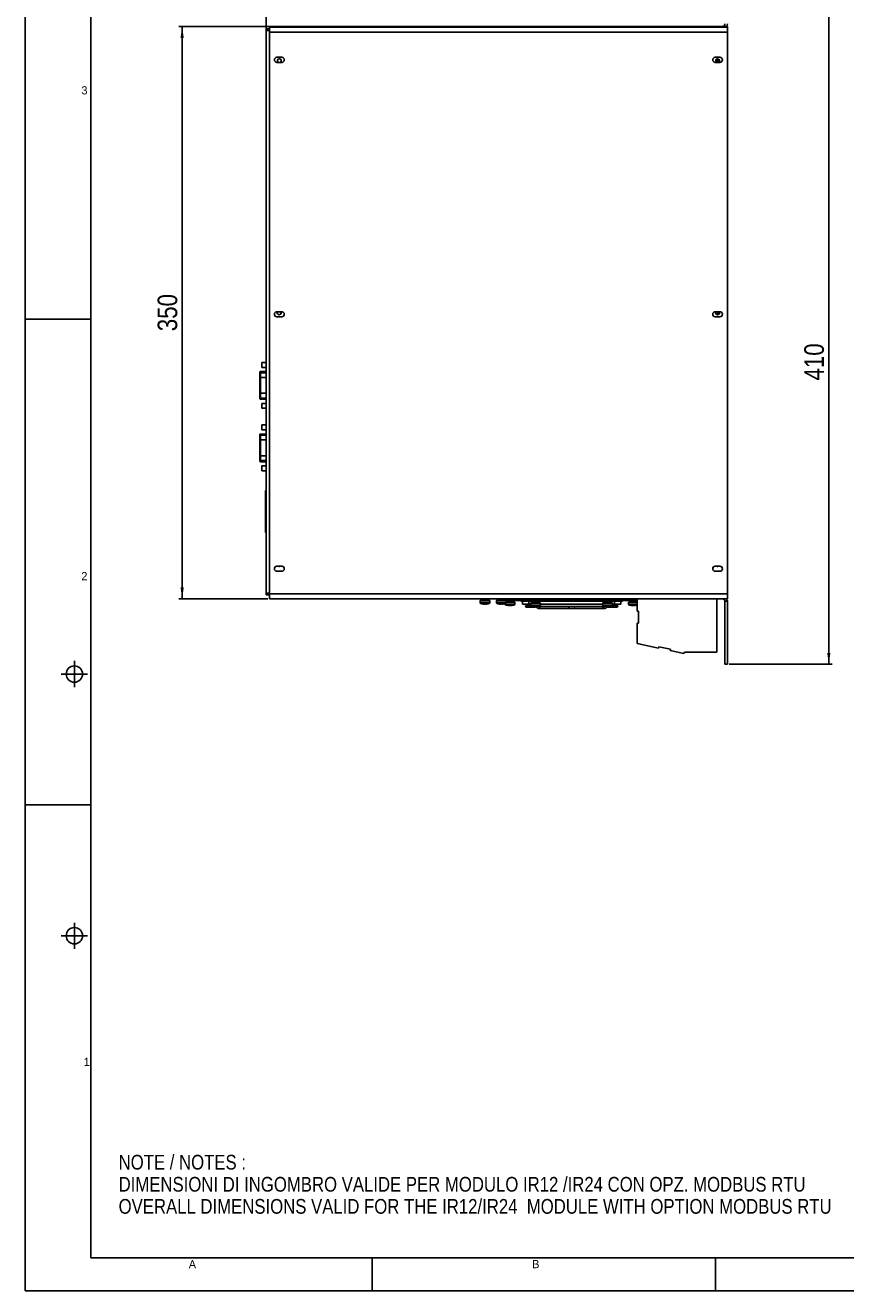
# Model space of a CAD drawing. Header units: millimetres. Extents: x 0 to 841, y 0 to 594.
# Tile 1 of 44: x 0 to 251, y 0 to 387. Entities that reach past the tile are written whole.
import ezdxf

# ---------------------------------------------------------------- set-up
doc = ezdxf.new("R2010")
doc.units = ezdxf.units.MM
doc.header["$LTSCALE"] = 46.255
doc.layers.get('0').update_dxf_attribs({"linetype": 'CONTINUOUS'})
doc.layers.add('3_ALL_AXES', color=7, linetype='CONTINUOUS')
doc.styles.get("Standard").update_dxf_attribs({"font": 'txt', "width": 0.85})
doc.styles.add('TEXTSTYLE_2', font='trium.ttf')
doc.dimstyles.new('DIMSTYLE_1', dxfattribs={"dimtxt": 6, "dimasz": 3.5, "dimexe": 1, "dimexo": 0.5, "dimgap": 1.5, "dimtad": 1, "dimdec": 4, "dimlfac": 2, "dimdsep": 46, "dimtxsty": 'STANDARD', "dimblk": '_FILLED', "dimblk1": '_FILLED', "dimblk2": '_FILLED', "dimcen": 0.09, "dimadec": 4, "dimazin": 2, "dimtp": 0.2, "dimtm": 0.2, "dimtfac": 1, "dimtdec": 4, "dimtofl": 0, "dimtmove": 0, "dimatfit": 3, "dimldrblk": '_FILLED', "dimfxl": 1, "dimtolj": 1, "dimarcsym": 0})
doc.dimstyles.new('DIMSTYLE_2', dxfattribs={"dimtxt": 6, "dimasz": 3.5, "dimexe": 1, "dimexo": 0.5, "dimgap": 1.5, "dimtad": 1, "dimdec": 4, "dimlfac": 2, "dimdsep": 46, "dimtxsty": 'STANDARD', "dimblk": '_FILLED', "dimblk1": '_FILLED', "dimblk2": '_FILLED', "dimcen": 0.09, "dimadec": 4, "dimazin": 2, "dimtp": 0.3, "dimtm": 0.3, "dimtfac": 1, "dimtdec": 4, "dimtofl": 0, "dimtmove": 0, "dimatfit": 3, "dimldrblk": '_FILLED', "dimfxl": 1, "dimtolj": 1, "dimarcsym": 0})

# ---------------------------------------------------------------- blocks, each defined once
blk = doc.blocks.new('_FILLED')
at = {"color": 0, "linetype": 'BYBLOCK'}
blk.add_solid([(0, 0), (-1, 0.14), (-1, -0.14)], dxfattribs=at)
blk = doc.blocks.new('*D0')
at = {"color": 2, "linetype": 'CONTINUOUS'}
for p, q in [((73.66, 385.74), (73.66, 408.97)), ((73.66, 407.97), (144.16, 407.97)), ((214.66, 407.97), (144.16, 407.97)), ((214.66, 392.54), (214.66, 408.97))]:
    blk.add_line(p, q, dxfattribs=at)
at = {"color": 2, "linetype": 'CONTINUOUS', "xscale": 3.5, "yscale": 3.5, "zscale": 3.5, "rotation": 180}
blk.add_blockref('_FILLED', (73.66, 407.97), dxfattribs=at)
at = {"color": 2, "linetype": 'CONTINUOUS', "xscale": 3.5, "yscale": 3.5, "zscale": 3.5}
blk.add_blockref('_FILLED', (214.66, 407.97), dxfattribs=at)
at = {"color": 2, "linetype": 'CONTINUOUS', "insert": (144.16, 415.47), "char_height": 6, "width": 21.2143, "attachment_point": 2, "line_spacing_factor": 0.9}
blk.add_mtext('282', dxfattribs=at)
blk = doc.blocks.new('*D1')
at = {"color": 2, "linetype": 'CONTINUOUS'}
for p, q in [((215.16, 396.49), (246.65, 396.49)), ((245.65, 396.49), (245.65, 293.99)), ((245.65, 191.49), (245.65, 293.99)), ((215.16, 191.49), (246.65, 191.49))]:
    blk.add_line(p, q, dxfattribs=at)
at = {"color": 2, "linetype": 'CONTINUOUS', "xscale": 3.5, "yscale": 3.5, "zscale": 3.5}
for p, rotation in [((245.65, 396.49), 90), ((245.65, 191.49), 270)]:
    blk.add_blockref('_FILLED', p, dxfattribs=dict(at, rotation=rotation))
at = {"color": 2, "linetype": 'CONTINUOUS', "insert": (238.15, 283.91), "char_height": 6, "width": 19.2857, "attachment_point": 2, "rotation": 90, "line_spacing_factor": 0.9}
blk.add_mtext('410', dxfattribs=at)
blk = doc.blocks.new('*D2')
at = {"color": 2, "linetype": 'CONTINUOUS'}
for p, q in [((78.41, 386.49), (46.95, 386.49)), ((47.95, 386.49), (47.95, 298.99)), ((47.95, 211.49), (47.95, 298.99)), ((74.16, 211.49), (46.95, 211.49))]:
    blk.add_line(p, q, dxfattribs=at)
at = {"color": 2, "linetype": 'CONTINUOUS', "xscale": 3.5, "yscale": 3.5, "zscale": 3.5}
for p, rotation in [((47.95, 386.49), 90), ((47.95, 211.49), 270)]:
    blk.add_blockref('_FILLED', p, dxfattribs=dict(at, rotation=rotation))
at = {"color": 2, "linetype": 'CONTINUOUS', "insert": (40.45, 298.99), "char_height": 6, "width": 19.9286, "attachment_point": 2, "rotation": 90, "line_spacing_factor": 0.9}
blk.add_mtext('350', dxfattribs=at)

msp = doc.modelspace()

# ---------------------------------------------------------------- linework, layer by layer
at = {"color": 2, "linetype": 'CONTINUOUS'}
for p, q in [((0, 0), (0, 594)), ((0, 297), (20, 297)), ((73.657382, 283.745853), (72.282382, 283.745853)), ((73.657382, 282.245853), (72.282382, 282.245853)), ((72.282382, 271.245853), (73.657382, 271.245853)), ((72.282382, 269.745853), (73.657382, 269.745853)), ((73.657382, 264.645853), (72.282382, 264.645853)), ((73.657382, 263.145853), (72.282382, 263.145853)), ((72.282382, 252.145853), (73.657382, 252.145853)), ((72.282382, 250.645853), (73.657382, 250.645853)), ((15, 184.5), (15, 192.5)), ((11, 188.5), (19, 188.5)), ((0, 148.5), (20, 148.5)), ((15, 104.5), (15, 112.5)), ((11, 108.5), (19, 108.5)), ((106, 0), (106, 10)), ((0, 0), (841, 0))]:
    msp.add_line(p, q, dxfattribs=at)
at = {"color": 7, "linetype": 'CONTINUOUS'}
for p, q in [((20, 10), (20, 584)), ((211.657382, 376.611769), (211.657382, 375.48903)), ((211.657382, 299.26403), (211.657382, 298.36629)), ((72.282382, 283.745853), (72.282382, 282.245853)), ((71.657382, 272.77577), (71.657382, 280.722)), ((73.657382, 280.975853), (71.907382, 280.975853)), ((73.657382, 272.515853), (71.907382, 272.515853)), ((72.282382, 271.245853), (72.282382, 269.745853)), ((72.282382, 264.645853), (72.282382, 263.145853)), ((71.657382, 253.67577), (71.657382, 261.622)), ((73.657382, 261.875853), (71.907382, 261.875853)), ((73.657382, 253.415853), (71.907382, 253.415853)), ((72.282382, 252.145853), (72.282382, 250.645853)), ((73.478268, 231.731695), (73.478865, 244.641695)), ((73.478865, 244.641695), (73.657382, 244.641687)), ((73.657382, 231.731687), (73.478268, 231.731695)), ((211.657382, 221.48903), (211.657382, 221.36629)), ((141.947382, 210.98903), (139.107382, 210.98903)), ((139.527382, 210.015922), (139.527382, 210.021171)), ((140.352382, 209.85899), (140.352382, 210.021171)), ((140.702382, 210.021171), (140.702382, 209.85899)), ((141.527382, 210.021171), (141.527382, 210.015922)), ((146.947382, 210.98903), (144.107382, 210.98903)), ((144.527382, 210.015922), (144.527382, 210.021171)), ((145.352382, 209.85899), (145.352382, 210.021171)), ((145.702382, 210.021171), (145.702382, 209.85899)), ((146.527382, 210.98903), (146.527382, 211.48903)), ((146.527382, 210.021171), (146.527382, 210.015922)), ((149.572382, 210.48903), (147.027382, 210.48903)), ((147.152382, 209.515922), (147.152382, 209.521171)), ((147.977382, 209.35899), (147.977382, 209.521171)), ((148.327382, 209.521171), (148.327382, 209.35899)), ((149.152382, 209.521171), (149.152382, 209.515922)), ((151.027382, 211.48903), (151.027382, 210.98903)), ((151.527382, 210.98903), (151.027382, 210.98903)), ((151.527382, 210.73903), (151.527382, 211.48903)), ((182.527382, 211.23903), (151.527382, 211.23903)), ((152.027382, 209.86403), (154.527382, 209.86403)), ((154.778296, 209.36403), (153.023177, 209.36403)), ((157.447382, 210.23903), (154.607382, 210.23903)), ((155.027382, 209.265922), (155.027382, 209.271171)), ((155.852382, 209.10899), (155.852382, 209.271171)), ((156.07468, 209.093926), (156.715311, 208.634685)), ((156.202382, 209.271171), (156.202382, 209.10899)), ((157.079878, 209.187656), (156.989915, 209.187656)), ((157.104506, 209.183083), (156.996285, 209.260663)), ((157.027382, 209.271171), (157.027382, 209.265922)), ((157.096211, 209.18903), (157.227591, 209.18903)), ((176.815544, 209.187656), (157.23922, 209.187656)), ((157.527382, 209.86403), (176.527382, 209.86403)), ((179.447382, 210.23903), (176.607382, 210.23903)), ((176.958553, 209.18903), (176.827172, 209.18903)), ((177.058479, 209.260663), (176.950258, 209.183083)), ((176.950463, 209.183231), (176.950354, 209.183144)), ((177.064849, 209.187656), (176.974885, 209.187656)), ((177.027382, 209.265922), (177.027382, 209.271171)), ((177.980083, 209.093926), (177.339453, 208.634685)), ((177.852382, 209.10899), (177.852382, 209.271171)), ((178.202382, 209.271171), (178.202382, 209.10899)), ((179.027382, 209.271171), (179.027382, 209.265922)), ((181.031586, 209.36403), (179.276467, 209.36403)), ((179.527382, 209.86403), (182.027382, 209.86403)), ((182.527382, 210.73903), (182.527382, 211.48903)), ((182.527382, 210.98903), (183.027382, 210.98903)), ((183.027382, 211.48903), (183.027382, 210.98903)), ((187.076382, 210.48903), (184.482382, 210.48903)), ((184.902382, 209.515922), (184.902382, 209.521171)), ((185.727382, 209.35899), (185.727382, 209.521171)), ((186.077382, 209.521171), (186.077382, 209.35899)), ((186.902382, 209.521171), (186.902382, 209.515922)), ((187.076382, 211.48903), (187.076382, 207.72703)), ((211.463382, 195.15403), (211.463382, 211.48903)), ((214.657382, 210.73903), (214.657382, 191.48903)), ((156.864728, 208.554112), (156.930036, 208.533267)), ((157.049198, 208.515404), (157.061819, 208.514308)), ((157.061819, 208.514308), (157.079858, 208.51403)), ((157.079878, 208.51403), (157.227591, 208.51403)), ((157.23922, 208.515404), (176.815544, 208.515404)), ((176.974885, 208.51403), (176.827172, 208.51403)), ((177.063721, 208.52102), (177.124727, 208.533267)), ((187.505382, 207.72703), (187.076382, 207.72703)), ((187.505382, 207.72703), (187.505382, 204.09703)), ((187.076382, 204.09703), (187.505382, 204.09703)), ((187.076382, 204.09703), (187.076382, 197.79403)), ((187.076382, 197.79403), (193.565467, 196.414732)), ((193.565467, 196.414732), (193.654661, 196.834358)), ((193.654661, 196.834358), (197.205336, 196.079638)), ((197.116142, 195.660013), (197.205336, 196.079638)), ((197.116142, 195.660013), (201.306534, 194.769318)), ((201.306534, 194.769318), (201.528647, 195.15403)), ((211.463382, 195.15403), (201.528647, 195.15403)), ((214.657382, 191.48903), (213.907382, 191.48903)), ((20, 10), (817.213985, 10)), ((211, 0), (211, 10))]:
    msp.add_line(p, q, dxfattribs=at)
at = {"color": 3, "linetype": 'CONTINUOUS'}
for p, q in [((74.657382, 385.652676), (74.657382, 386.23903)), ((214.657382, 386.23903), (74.657382, 386.23903)), ((74.657382, 211.48903), (74.657382, 385.313055)), ((213.157382, 386.48903), (214.657382, 386.48903)), ((214.657382, 211.48903), (214.657382, 386.48903)), ((212.157382, 376.360846), (212.157382, 375.617214)), ((212.157382, 299.26403), (212.157382, 298.617214)), ((214.657382, 211.48903), (74.657382, 211.48903)), ((150.527382, 210.98903), (146.947382, 210.98903)), ((182.527382, 210.73903), (151.527382, 210.73903)), ((187.076382, 210.98903), (183.527382, 210.98903)), ((213.907382, 210.73903), (213.907382, 191.48903))]:
    msp.add_line(p, q, dxfattribs=at)
at = {"color": 9, "linetype": 'CONTINUOUS'}
for p, q in [((214.657382, 384.73903), (74.657382, 384.73903)), ((71.657382, 279.159673), (73.657382, 279.159673)), ((71.907382, 272.515853), (71.907382, 280.975853)), ((73.657382, 280.924742), (71.907382, 280.924742)), ((73.657382, 280.608562), (71.907382, 280.608562)), ((71.657382, 274.332033), (73.657382, 274.332033)), ((73.657382, 272.883144), (71.907382, 272.883144)), ((73.657382, 272.566964), (71.907382, 272.566964)), ((71.657382, 260.059673), (73.657382, 260.059673)), ((71.907382, 253.415853), (71.907382, 261.875853)), ((73.657382, 261.824742), (71.907382, 261.824742)), ((73.657382, 261.508562), (71.907382, 261.508562)), ((71.657382, 255.232033), (73.657382, 255.232033)), ((73.657382, 253.783144), (71.907382, 253.783144)), ((73.657382, 253.466964), (71.907382, 253.466964)), ((214.657382, 212.98903), (74.657382, 212.98903)), ((142.027382, 210.90903), (139.027382, 210.90903)), ((142.027382, 210.286432), (139.027382, 210.286432)), ((141.985253, 210.215964), (139.06951, 210.215964)), ((147.027382, 210.90903), (144.027382, 210.90903)), ((147.027382, 210.286432), (144.027382, 210.286432)), ((146.985253, 210.215964), (144.06951, 210.215964)), ((149.652382, 209.786432), (146.652382, 209.786432)), ((149.610253, 209.715964), (146.69451, 209.715964)), ((149.652382, 210.40903), (147.027382, 210.40903)), ((150.527382, 210.98903), (150.527382, 211.48903)), ((150.581058, 210.990471), (150.55422, 211.489751)), ((155.056853, 209.261209), (152.923215, 209.261209)), ((157.527382, 210.15903), (154.527382, 210.15903)), ((157.527382, 209.536432), (154.527382, 209.536432)), ((157.485253, 209.465964), (154.56951, 209.465964)), ((156.131548, 209.261209), (155.852382, 209.261209)), ((179.527382, 210.15903), (176.527382, 210.15903)), ((179.527382, 209.536432), (176.527382, 209.536432)), ((179.485253, 209.465964), (176.56951, 209.465964)), ((178.202382, 209.261209), (177.923215, 209.261209)), ((181.131548, 209.261209), (178.99791, 209.261209)), ((183.473706, 210.990471), (183.500544, 211.489751)), ((183.527382, 210.98903), (183.527382, 211.48903)), ((187.076382, 210.40903), (184.402382, 210.40903)), ((187.076382, 209.786432), (184.402382, 209.786432)), ((187.076382, 209.715964), (184.44451, 209.715964)), ((214.655219, 210.819544), (213.906301, 210.779287)), ((214.657382, 210.73903), (213.907382, 210.73903))]:
    msp.add_line(p, q, dxfattribs=at)
at = {"color": 7, "linetype": 'CONTINUOUS'}
for points in [[(153.556656, 209.860789), (153.516327, 209.858493), (153.4767, 209.851629), (153.438372, 209.840228), (153.401936, 209.824327), (153.367956, 209.803977), (153.336819, 209.779502), (153.308855, 209.751492), (153.284269, 209.720423), (153.263202, 209.686585), (153.245989, 209.650431), (153.232995, 209.612467), (153.224549, 209.573013), (153.221091, 209.532517), (153.221031, 209.52653)], [(153.221031, 209.52653), (153.22125, 209.514995), (153.22536, 209.474935), (153.234314, 209.435976), (153.247686, 209.398547), (153.264628, 209.36403)], [(180.833732, 209.52653), (180.833673, 209.532517), (180.830215, 209.573013), (180.821769, 209.612467), (180.808774, 209.650431), (180.791561, 209.686585), (180.770495, 209.720423), (180.745909, 209.751492), (180.717945, 209.779502), (180.686807, 209.803977), (180.652827, 209.824327), (180.616392, 209.840228), (180.578064, 209.851629), (180.538437, 209.858493), (180.498107, 209.860789)], [(180.790136, 209.36403), (180.807078, 209.398547), (180.820449, 209.435976), (180.829403, 209.474935), (180.833513, 209.514995), (180.833732, 209.52653)], [(156.715311, 208.634685), (156.739388, 208.618212), (156.800937, 208.58248), (156.864728, 208.554112)], [(176.974906, 208.51403), (176.992945, 208.514308), (177.005565, 208.515404)], [(177.124727, 208.533267), (177.190035, 208.554112), (177.253827, 208.58248), (177.315376, 208.618212), (177.339453, 208.634685)]]:
    msp.add_lwpolyline(points, dxfattribs=at)
for centre in [(15, 188.5), (15, 108.5)]:
    msp.add_circle(centre, 2.500617, dxfattribs=at)
at = {"color": 3, "linetype": 'CONTINUOUS'}
for centre, radius, start, end in [((213.157382, 387.23903), 0.75, 270, 360), ((150.527382, 211.98903), 1, 270, 300.04425909), ((183.527382, 211.98903), 1, 239.95574091, 270), ((213.157382, 210.73903), 0.75, 0, 90)]:
    msp.add_arc(centre, radius, start, end, dxfattribs=at)
at = {"color": 7, "linetype": 'CONTINUOUS'}
for centre, radius, start, end in [((213.157382, 387.23903), 1.5, 329.95574091, 360), ((78.657382, 299.238962), 0.625, 177.7002976, 228.29128223), ((71.907382, 280.725853), 0.25, 90, 180.00008416), ((71.907382, 272.765853), 0.25, 179.99991584, 270), ((71.907382, 261.625853), 0.25, 90, 180.00008416), ((71.907382, 253.665853), 0.25, 179.99991584, 270), ((139.107382, 210.90903), 0.08, 90, 180), ((139.107382, 210.286432), 0.08, 180, 241.74516344), ((140.527382, 212.928645), 3.074639, 251.01979809, 266.73711855), ((140.527382, 212.928645), 2.912736, 266.55553967, 273.44446033), ((140.527382, 212.928645), 3.074639, 273.26288145, 288.98020191), ((141.947382, 210.90903), 0.08, 0, 90), ((141.947382, 210.286432), 0.08, 298.25483656, 360), ((144.107382, 210.90903), 0.08, 90, 180), ((144.107382, 210.286432), 0.08, 180, 241.74516344), ((145.527382, 212.928645), 3.074639, 251.01979809, 266.73711855), ((145.527382, 212.928645), 2.912736, 266.55553967, 273.44446033), ((145.527382, 212.928645), 3.074639, 273.26288145, 288.98020191), ((146.732382, 209.786432), 0.08, 180, 241.74516344), ((146.947382, 210.90903), 0.08, 0, 90), ((146.947382, 210.286432), 0.08, 298.25483656, 360), ((148.152382, 212.428645), 3.074639, 251.01979809, 266.73711855), ((148.152382, 212.428645), 2.912736, 266.55553967, 273.44446033), ((148.152382, 212.428645), 3.074639, 273.26288145, 288.98020191), ((149.572382, 210.40903), 0.08, 0, 90), ((149.572382, 209.786432), 0.08, 298.25483656, 360), ((153.023176, 209.26403), 0.1, 90, 181.61639108), ((154.607382, 210.15903), 0.08, 90, 180), ((154.607382, 209.536432), 0.08, 180, 241.74516344), ((156.027382, 212.178645), 3.074639, 251.01979809, 266.73711855), ((156.027382, 212.178645), 2.912736, 266.55553967, 273.44446033), ((156.031588, 209.26403), 0.1, 358.38360892, 2.16428429), ((156.027382, 212.178645), 3.074639, 273.26288145, 288.98020191), ((157.227562, 209.035075), 0.153955, 85.64408133, 89.98907245), ((157.447382, 210.15903), 0.08, 0, 90), ((157.447382, 209.536432), 0.08, 298.25483656, 360), ((176.607382, 210.15903), 0.08, 90, 180), ((176.607382, 209.536432), 0.08, 180, 241.74516344), ((176.827202, 209.035075), 0.153955, 90.01092755, 94.35591867), ((178.027382, 212.178645), 3.074639, 251.01979809, 266.73711855), ((178.027382, 212.178645), 2.912736, 266.55553967, 273.44446033), ((178.023176, 209.26403), 0.1, 177.83571571, 181.61639108), ((178.027382, 212.178645), 3.074639, 273.26288145, 288.98020191), ((179.447382, 210.15903), 0.08, 0, 90), ((179.447382, 209.536432), 0.08, 298.25483656, 360), ((181.031588, 209.26403), 0.1, 358.38360892, 90), ((184.482382, 210.40903), 0.08, 90, 180), ((184.482382, 209.786432), 0.08, 180, 241.74516344), ((185.902382, 212.428645), 3.074639, 251.01979809, 266.73711855), ((185.902382, 212.428645), 2.912736, 266.55553967, 273.44446033), ((185.902382, 212.428645), 3.074639, 273.26288145, 288.98020191), ((213.157382, 210.73903), 1.5, 0, 30.04425909), ((156.989859, 208.695364), 0.17996, 270.01760012, 279.92181607), ((156.989099, 208.699032), 0.183704, 279.95845599, 289.95668234), ((157.227562, 208.667985), 0.153955, 270.01092755, 274.35591867), ((176.827202, 208.667985), 0.153955, 265.64408133, 269.98907245), ((177.065665, 208.699032), 0.183704, 250.04331766, 260.04154401), ((177.064904, 208.695364), 0.17996, 260.07818393, 269.98239988)]:
    msp.add_arc(centre, radius, start, end, dxfattribs=at)
at = {"color": 9, "linetype": 'CONTINUOUS'}
for centre, radius, start, end in [((71.892048, 280.683066), 0.234666, 167.5982542, 179.95266056), ((71.892048, 272.80864), 0.234666, 180.04733944, 192.40174625), ((71.892048, 261.583066), 0.234666, 167.5982542, 179.95266056), ((71.892048, 253.70864), 0.234666, 180.04733944, 192.40174625), ((155.96109, 209.562072), 0.422303, 299.07593142, 305.4259895), ((157.079158, 209.027854), 0.161211, 80.81589346, 82.96357159), ((176.975605, 209.027856), 0.161209, 97.0331462, 99.18468757), ((178.093674, 209.562072), 0.422303, 234.5740105, 240.92406858), ((157.079836, 208.668418), 0.154388, 270.01573514, 275.12740281), ((176.974928, 208.668418), 0.154388, 264.87259719, 269.98426486)]:
    msp.add_arc(centre, radius, start, end, dxfattribs=at)
for points, knots in [([(71.657382, 280.36708), (71.657382, 280.398534), (71.670549, 280.462465), (71.726534, 280.542707), (71.809576, 280.596148), (71.874904, 280.608562), (71.907382, 280.608562)], [0, 0, 0, 0, 0.2460145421, 0.494340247, 0.7459787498, 1, 1, 1, 1]), ([(71.662858, 280.733464), (71.674502, 280.786467), (71.73877, 280.887722), (71.851962, 280.924742), (71.907382, 280.924742)], [0, 0, 0, 0, 0.4947441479, 1, 1, 1, 1]), ([(71.657382, 273.124626), (71.657382, 273.093172), (71.670549, 273.029241), (71.726534, 272.948999), (71.809576, 272.895558), (71.874904, 272.883144), (71.907382, 272.883144)], [0, 0, 0, 0, 0.246014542, 0.494340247, 0.7459787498, 1, 1, 1, 1]), ([(71.662858, 272.758241), (71.674502, 272.705238), (71.73877, 272.603984), (71.851962, 272.566964), (71.907382, 272.566964)], [0, 0, 0, 0, 0.4947441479, 1, 1, 1, 1]), ([(71.657382, 261.26708), (71.657382, 261.298534), (71.670549, 261.362465), (71.726534, 261.442707), (71.809576, 261.496148), (71.874904, 261.508562), (71.907382, 261.508562)], [0, 0, 0, 0, 0.2460145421, 0.494340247, 0.7459787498, 1, 1, 1, 1]), ([(71.662858, 261.633464), (71.674502, 261.686467), (71.73877, 261.787722), (71.851962, 261.824742), (71.907382, 261.824742)], [0, 0, 0, 0, 0.4947441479, 1, 1, 1, 1]), ([(71.657382, 254.024626), (71.657382, 253.993172), (71.670549, 253.929241), (71.726534, 253.848999), (71.809576, 253.795558), (71.874904, 253.783144), (71.907382, 253.783144)], [0, 0, 0, 0, 0.246014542, 0.494340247, 0.7459787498, 1, 1, 1, 1]), ([(71.662858, 253.658241), (71.674502, 253.605238), (71.73877, 253.503984), (71.851962, 253.466964), (71.907382, 253.466964)], [0, 0, 0, 0, 0.4947441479, 1, 1, 1, 1]), ([(156.82399, 208.609389), (156.885991, 208.616832), (156.977944, 208.668083), (157.072301, 208.764464), (157.129299, 208.856949), (157.164828, 208.953964), (157.176409, 209.047298), (157.157305, 209.128769), (157.123767, 209.169276), (157.104506, 209.183083)], [0, 0, 0, 0, 0.2483456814, 0.3915086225, 0.5369190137, 0.676006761, 0.8000742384, 0.9057491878, 1, 1, 1, 1]), ([(157.24816, 209.089761), (157.240892, 209.099789), (157.211576, 209.135604), (157.172749, 209.164463), (157.141175, 209.176925)], [0, 0, 0, 0, 0.267322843, 1, 1, 1, 1]), ([(157.24816, 208.613299), (157.271708, 208.645793), (157.316241, 208.744094), (157.326108, 208.91455), (157.284144, 209.040108), (157.24816, 209.089761)], [0, 0, 0, 0, 0.2405249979, 0.6324625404, 1, 1, 1, 1]), ([(165.966722, 209.187656), (165.998294, 209.187656), (166.066464, 209.168802), (166.143649, 209.089091), (166.192774, 208.978954), (166.20537, 208.894805), (166.20537, 208.85153)], [0, 0, 0, 0, 0.2095767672, 0.444008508, 0.7127438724, 1, 1, 1, 1]), ([(168.088042, 209.187656), (168.056469, 209.187656), (167.9883, 209.168802), (167.911114, 209.089091), (167.86199, 208.978954), (167.849393, 208.894805), (167.849393, 208.85153)], [0, 0, 0, 0, 0.2095767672, 0.444008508, 0.7127438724, 1, 1, 1, 1]), ([(176.806604, 208.613299), (176.783055, 208.645793), (176.738522, 208.744094), (176.728655, 208.91455), (176.77062, 209.040108), (176.806604, 209.089761)], [0, 0, 0, 0, 0.2405249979, 0.6324625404, 1, 1, 1, 1]), ([(176.806604, 209.089761), (176.813871, 209.099789), (176.843187, 209.135604), (176.882014, 209.164463), (176.913589, 209.176925)], [0, 0, 0, 0, 0.267322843, 1, 1, 1, 1]), ([(177.230774, 208.609389), (177.168772, 208.616832), (177.07682, 208.668083), (176.982463, 208.764464), (176.925464, 208.856949), (176.889936, 208.953964), (176.878354, 209.047298), (176.897458, 209.128769), (176.930996, 209.169276), (176.950258, 209.183083)], [0, 0, 0, 0, 0.2483456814, 0.3915086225, 0.5369190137, 0.676006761, 0.8000742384, 0.9057491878, 1, 1, 1, 1]), ([(156.715311, 208.634685), (156.733586, 208.621698), (156.763359, 208.610097), (156.793755, 208.608019), (156.801771, 208.608019)], [0, 0, 0, 0, 0.7366197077, 1, 1, 1, 1]), ([(157.093634, 208.514648), (157.108089, 208.515941), (157.169385, 208.530155), (157.22016, 208.574663), (157.24816, 208.613299)], [0, 0, 0, 0, 0.2332197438, 1, 1, 1, 1]), ([(166.20537, 208.85153), (166.20537, 208.808255), (166.192774, 208.724106), (166.143649, 208.613968), (166.066464, 208.534258), (165.998294, 208.515404), (165.966722, 208.515404)], [0, 0, 0, 0, 0.2872561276, 0.555991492, 0.7904232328, 1, 1, 1, 1]), ([(167.849393, 208.85153), (167.849393, 208.808255), (167.86199, 208.724106), (167.911114, 208.613968), (167.9883, 208.534258), (168.056469, 208.515404), (168.088042, 208.515404)], [0, 0, 0, 0, 0.2872561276, 0.555991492, 0.7904232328, 1, 1, 1, 1]), ([(176.96113, 208.514648), (176.946675, 208.515941), (176.885379, 208.530155), (176.834604, 208.574663), (176.806604, 208.613299)], [0, 0, 0, 0, 0.2332197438, 1, 1, 1, 1]), ([(177.339453, 208.634685), (177.321177, 208.621698), (177.291404, 208.610097), (177.261008, 208.608019), (177.252992, 208.608019)], [0, 0, 0, 0, 0.7366197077, 1, 1, 1, 1])]:
    msp.add_open_spline(points, degree=3, knots=knots, dxfattribs=at)
for points in [[(156.114361, 209.169329), (156.132295, 209.175694), (156.149673, 209.183763), (156.166315, 209.192989)], [(157.141175, 209.176925), (157.129499, 209.181533), (157.117281, 209.184996), (157.104889, 209.186998)], [(176.913589, 209.176925), (176.925264, 209.181533), (176.937482, 209.184995), (176.949873, 209.186998)], [(177.940402, 209.169329), (177.922469, 209.175694), (177.905091, 209.183763), (177.888448, 209.192989)], [(156.801771, 208.608019), (156.809192, 208.608019), (156.816623, 208.608504), (156.82399, 208.609389)], [(177.252992, 208.608019), (177.245572, 208.608019), (177.238141, 208.608504), (177.230774, 208.609389)]]:
    msp.add_open_spline(points, degree=3, dxfattribs=at)
at = {"color": 7, "linetype": 'CONTINUOUS'}
for points, knots in [([(156.989915, 209.187656), (157.021431, 209.187656), (157.065136, 209.1755), (157.100324, 209.151075), (157.109051, 209.143967)], [0, 0, 0, 0, 0.7368440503, 1, 1, 1, 1]), ([(157.239255, 208.514475), (157.303173, 208.519333), (157.435202, 208.622441), (157.481987, 208.85153), (157.435202, 209.080619), (157.303173, 209.183727), (157.239255, 209.188585)], [0, 0, 0, 0, 0.2219659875, 0.5, 0.7780340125, 1, 1, 1, 1]), ([(176.815509, 208.514475), (176.751591, 208.519333), (176.619562, 208.622441), (176.572776, 208.85153), (176.619562, 209.080619), (176.751591, 209.183727), (176.815509, 209.188585)], [0, 0, 0, 0, 0.2219659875, 0.5, 0.7780340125, 1, 1, 1, 1]), ([(177.064849, 209.187656), (177.033332, 209.187656), (176.989628, 209.1755), (176.954439, 209.151075), (176.945712, 209.143967)], [0, 0, 0, 0, 0.7368440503, 1, 1, 1, 1]), ([(156.989915, 208.515404), (156.963955, 208.515404), (156.928352, 208.523429), (156.897615, 208.540315), (156.889971, 208.545199)], [0, 0, 0, 0, 0.741047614, 1, 1, 1, 1]), ([(157.135212, 208.584115), (157.129197, 208.577442), (157.105204, 208.553333), (157.075325, 208.534894), (157.051799, 208.526359)], [0, 0, 0, 0, 0.2641528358, 1, 1, 1, 1]), ([(157.228563, 208.85153), (157.228563, 208.826107), (157.22015, 208.731168), (157.182118, 208.636155), (157.135212, 208.584115)], [0, 0, 0, 0, 0.2662618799, 1, 1, 1, 1]), ([(176.8262, 208.85153), (176.8262, 208.826107), (176.834614, 208.731168), (176.872646, 208.636155), (176.919552, 208.584115)], [0, 0, 0, 0, 0.2662618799, 1, 1, 1, 1]), ([(176.919552, 208.584115), (176.925567, 208.577442), (176.949559, 208.553333), (176.979439, 208.534894), (177.002965, 208.526359)], [0, 0, 0, 0, 0.2641528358, 1, 1, 1, 1]), ([(177.064849, 208.515404), (177.090809, 208.515404), (177.126412, 208.523429), (177.157149, 208.540315), (177.164793, 208.545199)], [0, 0, 0, 0, 0.741047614, 1, 1, 1, 1])]:
    msp.add_open_spline(points, degree=3, knots=knots, dxfattribs=at)
at = {"layer": '3_ALL_AXES', "color": 7, "linetype": 'CONTINUOUS'}
for p, q in [((73.657382, 212.73903), (73.657382, 385.73903)), ((74.657382, 385.73903), (73.657382, 385.73903)), ((74.657382, 386.48903), (74.657382, 386.23903)), ((74.657382, 213.148254), (74.657382, 385.73903)), ((75.096132, 386.48903), (75.096132, 386.23903)), ((74.657382, 212.73903), (73.657382, 212.73903)), ((139.027382, 210.90903), (139.027382, 210.286432)), ((139.777382, 211.48903), (139.777382, 210.98903)), ((141.277382, 211.48903), (141.277382, 210.98903)), ((142.027382, 210.90903), (142.027382, 210.286432)), ((144.027382, 210.90903), (144.027382, 210.286432)), ((144.777382, 211.48903), (144.777382, 210.98903)), ((146.277382, 211.48903), (146.277382, 210.98903)), ((146.652382, 210.062356), (146.652382, 209.786432)), ((147.027382, 210.90903), (147.027382, 210.286432)), ((147.402382, 210.98903), (147.402382, 210.48903)), ((148.902382, 210.98903), (148.902382, 210.48903)), ((149.652382, 210.40903), (149.652382, 209.786432)), ((152.027382, 210.73903), (152.027382, 209.86403)), ((153.223096, 208.969671), (155.831668, 208.969671)), ((154.527382, 210.15903), (154.527382, 209.536432)), ((155.277382, 211.48903), (155.277382, 211.23903)), ((155.277382, 210.73903), (155.277382, 210.23903)), ((156.777382, 211.48903), (156.777382, 211.23903)), ((156.777382, 210.73903), (156.777382, 210.23903)), ((157.096211, 209.18903), (176.958553, 209.18903)), ((157.527382, 210.15903), (157.527382, 209.536432)), ((176.527382, 210.15903), (176.527382, 209.536432)), ((177.277382, 211.48903), (177.277382, 211.23903)), ((177.277382, 210.73903), (177.277382, 210.23903)), ((178.223096, 208.969671), (180.831668, 208.969671)), ((178.777382, 211.48903), (178.777382, 211.23903)), ((178.777382, 210.73903), (178.777382, 210.23903)), ((179.527382, 210.15903), (179.527382, 209.536432)), ((182.027382, 210.73903), (182.027382, 209.86403)), ((184.402382, 210.40903), (184.402382, 209.786432)), ((185.152382, 210.98903), (185.152382, 210.48903)), ((186.652382, 210.98903), (186.652382, 210.48903))]:
    msp.add_line(p, q, dxfattribs=at)
at = {"layer": '3_ALL_AXES', "color": 9, "linetype": 'CONTINUOUS'}
for p, q in [((74.657382, 385.23903), (73.657382, 385.23903)), ((74.657382, 213.23903), (73.657382, 213.23903)), ((153.902382, 210.73903), (153.902382, 209.86403)), ((180.152382, 210.73903), (180.152382, 209.86403))]:
    msp.add_line(p, q, dxfattribs=at)
at = {"layer": '3_ALL_AXES', "color": 3, "linetype": 'CONTINUOUS'}
for p, q in [((74.657382, 386.48903), (213.157382, 386.48903)), ((76.657382, 386.288068), (76.657382, 386.23903)), ((78.382382, 377.03903), (76.932382, 377.03903)), ((76.932382, 375.48903), (78.382382, 375.48903)), ((212.382382, 377.03903), (210.932382, 377.03903)), ((210.932382, 375.48903), (212.382382, 375.48903)), ((78.382382, 299.26403), (76.932382, 299.26403)), ((212.382382, 299.26403), (210.932382, 299.26403)), ((76.932382, 297.71403), (78.382382, 297.71403)), ((210.932382, 297.71403), (212.382382, 297.71403)), ((78.382382, 221.48903), (76.932382, 221.48903)), ((212.382382, 221.48903), (210.932382, 221.48903)), ((76.932382, 219.93903), (78.382382, 219.93903)), ((210.932382, 219.93903), (212.382382, 219.93903))]:
    msp.add_line(p, q, dxfattribs=at)
for centre, start, end in [((76.932382, 376.26403), 90, 270), ((78.382382, 376.26403), 270, 90), ((210.932382, 376.26403), 90, 270), ((212.382382, 376.26403), 270, 90), ((76.932382, 298.48903), 90, 270), ((78.382382, 298.48903), 270, 90), ((210.932382, 298.48903), 90, 270), ((212.382382, 298.48903), 270, 90), ((76.932382, 220.71403), 90, 270), ((78.382382, 220.71403), 270, 90), ((210.932382, 220.71403), 90, 270), ((212.382382, 220.71403), 270, 90)]:
    msp.add_arc(centre, 0.775, start, end, dxfattribs=at)
at = {"layer": '3_ALL_AXES', "color": 7, "linetype": 'CONTINUOUS'}
for centre, radius, start, end in [((77.657382, 375.98903), 0.625, 306.74465995, 233.25534005), ((211.657382, 375.98903), 0.625, 306.74465995, 233.25534005), ((77.657382, 298.98903), 0.625, 153.88939432, 26.11060568), ((211.657382, 298.98903), 0.625, 153.88939432, 26.11060568), ((77.657382, 221.98903), 0.625, 233.25534005, 306.74465995), ((211.657382, 221.98903), 0.625, 233.25534005, 306.74465995), ((140.527382, 212.928645), 3.079615, 241.74516344, 251.05163783), ((140.527382, 212.928645), 3.079615, 288.94836217, 298.25483656), ((145.527382, 212.928645), 3.079615, 241.74516344, 251.05163783), ((145.527382, 212.928645), 3.079615, 288.94836217, 298.25483656), ((148.152382, 212.428645), 3.079615, 241.74516344, 251.05163783), ((148.152382, 212.428645), 3.079615, 288.94836217, 298.25483656), ((153.223096, 209.269671), 0.3, 181.61639108, 270), ((156.027382, 212.178645), 3.079615, 241.74516344, 251.05163783), ((155.831668, 209.269671), 0.3, 270, 358.38360892), ((156.027382, 212.178645), 3.079615, 288.94836217, 298.25483656), ((178.027382, 212.178645), 3.079615, 241.74516344, 251.05163783), ((178.223096, 209.269671), 0.3, 181.61639108, 270), ((178.027382, 212.178645), 3.079615, 288.94836217, 298.25483656), ((180.831668, 209.269671), 0.3, 270, 358.38360892), ((185.902382, 212.428645), 3.079615, 241.74516344, 251.05163783), ((185.902382, 212.428645), 3.079615, 288.94836217, 292.40951603)]:
    msp.add_arc(centre, radius, start, end, dxfattribs=at)
at = {"layer": '3_ALL_AXES', "color": 3, "linetype": 'CONTINUOUS'}
msp.add_open_spline([(75.096132, 386.48903), (75.31806, 386.48903), (75.832644, 386.360824), (76.354519, 386.288068), (76.657382, 386.288068)], degree=3, knots=[0, 0, 0, 0, 0.4228887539, 1, 1, 1, 1], dxfattribs=at)

# ---------------------------------------------------------------- texts
at = {"color": 2, "linetype": 'CONTINUOUS', "char_height": 2.5, "attachment_point": 2, "line_spacing_factor": 0.9, "style": 'TEXTSTYLE_2'}
for s, insert, width in [('3', (18.079029, 368.199102), 1.91666667), ('2', (18.058987, 219.683572), 1.91666667), ('1', (18.774731, 71.19377), 1.91666667), ('A', (51.086017, 9.337406), 2.30555556), ('B', (156.071972, 9.37307), 2.37037037)]:
    msp.add_mtext(s, dxfattribs=dict(at, insert=insert, width=width))
at = {"color": 2, "linetype": 'CONTINUOUS', "insert": (28.527105, 41.530106), "char_height": 4.5, "width": 384.58928571, "attachment_point": 1, "line_spacing_factor": 0.9}
msp.add_mtext('NOTE / NOTES :\\PDIMENSIONI DI INGOMBRO VALIDE PER MODULO IR12 /IR24 CON OPZ. MODBUS RTU\\POVERALL DIMENSIONS VALID FOR THE IR12/IR24  MODULE WITH OPTION MODBUS RTU', dxfattribs=at)

# ---------------------------------------------------------------- dimensions: what is measured, and where the dimension line sits
at = {"color": 2, "linetype": 'CONTINUOUS'}
dim = msp.add_linear_dim(base=(214.657382, 407.965908), p1=(73.657382, 385.23903), p2=(214.657382, 392.043916), dimstyle='DIMSTYLE_1', dxfattribs=at)
dim.commit()
dim.dimension.update_dxf_attribs({"geometry": '*D0', "text_midpoint": (143.300235, 407.965908), "dimtype": 160})
for base, p1, p2, angle, dimstyle, picture, middle in [((245.651201, 191.48903), (214.657382, 396.48903), (214.657382, 191.48903), 270, 'DIMSTYLE_2', '*D1', (245.651201, 283.05524)), ((47.953555, 386.48903), (74.657382, 211.48903), (78.907382, 386.48903), 90, 'DIMSTYLE_1', '*D2', (47.953555, 298.131886))]:
    dim = msp.add_linear_dim(base=base, p1=p1, p2=p2, angle=angle, dimstyle=dimstyle, dxfattribs=at)
    dim.commit()
    dim.dimension.update_dxf_attribs({"geometry": picture, "text_midpoint": middle, "dimtype": 160})

doc.saveas('drawing.dxf')
